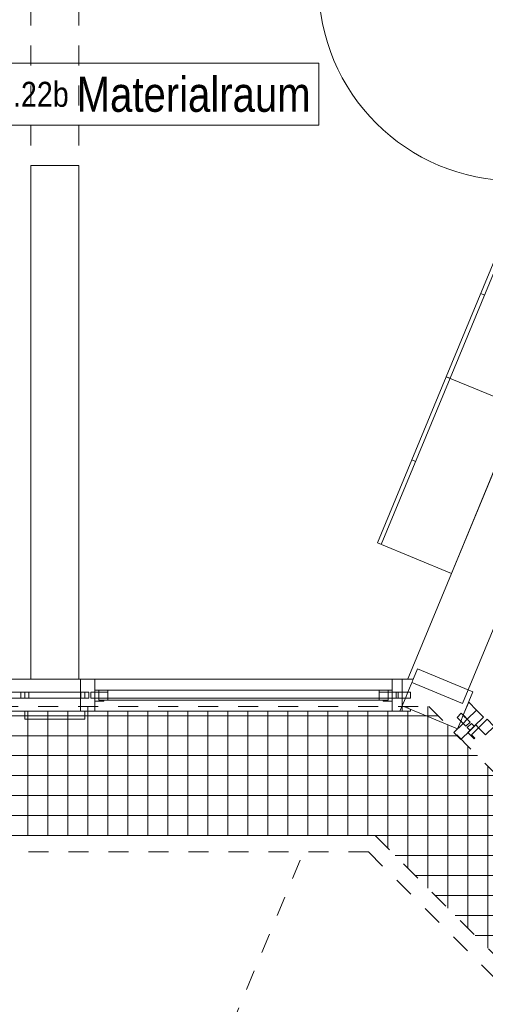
# Model space of a CAD drawing. Header units: metres. Extents: x -79 to 740, y -195 to 69.
# Tile 253 of 256: x 29.77 to 32.1, y 34.97 to 39.9. Entities that reach past the tile are written whole.
import ezdxf

# ---------------------------------------------------------------- set-up
doc = ezdxf.new("R2010")
doc.units = ezdxf.units.M
doc.header["$MEASUREMENT"] = 0
doc.linetypes.add('Strichlinie_ eng', pattern=[0.115, 0.075, -0.04])
doc.linetypes.add('Wipeout_Contour', pattern=[1, 0, -1])
for name, color, linetype in [('00 Linien_Kreise_Splines', 7, 'Continuous'), ('00 Schraffuren', 7, 'Continuous'), ('10 Fassade', 7, 'Continuous'), ('10 Wand außen', 7, 'Continuous'), ('30 Dach', 7, 'Continuous'), ('80 Raum 50stel', 7, 'Continuous'), ('Neubau_10 Wand innen GK', 7, 'Continuous'), ('Neubau_50 Möblierung', 7, 'Continuous')]:
    doc.layers.add(name, color=color, linetype=linetype)
doc.styles.add('ERSTELLTER_STIL_2', font='ARIALN.TTF')

# ---------------------------------------------------------------- blocks, each defined once
blk = doc.blocks.new('Blockrahmentür 1-Fl 27_25')
at = {"layer": 'Neubau_10 Wand innen GK', "color": 7, "linetype": 'Continuous', "lineweight": 13}
for p, q in [((0.4925, 0.01), (0.4925, 0.995)), ((-0.4925, 0.01), (-0.515, 0.01)), ((-0.515, 0.01), (-0.515, 0)), ((-0.505, 0), (-0.505, -0.0125)), ((-0.505, 0), (-0.505, -0.0125)), ((-0.4925, -0.01), (-0.4925, 0.01)), ((0.4925, -0.01), (0.4925, 0.01)), ((0.4925, 0.01), (0.515, 0.01)), ((0.505, 0), (0.505, -0.0125)), ((0.505, 0), (0.505, -0.0125)), ((0.515, 0.01), (0.515, 0)), ((-0.515, 0), (-0.505, 0)), ((-0.505, 0), (-0.505, -0.125)), ((-0.505, -0.0125), (-0.505, -0.025)), ((-0.505, -0.0125), (-0.505, -0.025)), ((-0.505, -0.025), (-0.505, -0.1)), ((-0.505, -0.025), (-0.505, -0.1)), ((-0.4675, -0.01), (-0.4925, -0.01)), ((-0.4675, -0.135), (-0.4675, -0.01)), ((0.4675, -0.135), (0.4675, -0.01)), ((0.4675, -0.01), (0.4925, -0.01)), ((0.515, 0), (0.505, 0)), ((0.505, 0), (0.505, -0.125)), ((0.505, -0.0125), (0.505, -0.025)), ((0.505, -0.0125), (0.505, -0.025)), ((0.505, -0.025), (0.505, -0.1)), ((0.505, -0.025), (0.505, -0.1)), ((-0.505, -0.125), (-0.515, -0.125)), ((-0.515, -0.125), (-0.515, -0.135)), ((-0.515, -0.135), (-0.4675, -0.135)), ((-0.505, -0.1), (-0.505, -0.1125)), ((-0.505, -0.1), (-0.505, -0.1125)), ((-0.505, -0.1125), (-0.505, -0.125)), ((-0.505, -0.1125), (-0.505, -0.125)), ((0.515, -0.135), (0.4675, -0.135)), ((0.505, -0.1), (0.505, -0.1125)), ((0.505, -0.1), (0.505, -0.1125)), ((0.505, -0.1125), (0.505, -0.125)), ((0.505, -0.1125), (0.505, -0.125)), ((0.505, -0.125), (0.515, -0.125)), ((0.515, -0.125), (0.515, -0.135))]:
    blk.add_line(p, q, dxfattribs=at)
at = {"layer": 'Neubau_10 Wand innen GK', "color": 7, "linetype": 'Continuous', "lineweight": 9}
blk.add_arc((0.4925, 0.01), 0.985, 90, 180, dxfattribs=at)
blk = doc.blocks.new('Garderobe 01 27[25]_1', base_point=(31.903, 38.1146))
at = {"layer": 'Neubau_50 Möblierung', "color": 8, "linetype": 'Continuous', "lineweight": 18}
for p, q in [((31.9215, 38.1069), (31.5775, 37.2753)), ((31.903, 38.1146), (31.9215, 38.1069)), ((31.731, 37.6987), (31.7495, 37.6911))]:
    blk.add_line(p, q, dxfattribs=at)
at = {"layer": 'Neubau_50 Möblierung', "color": 8, "linetype": 'Continuous', "lineweight": 18, "flags": 128}
blk.add_lwpolyline([(31.903, 38.1146), (31.559, 37.2829), (31.9286, 37.13), (32.2727, 37.9616)], close=True, dxfattribs=at)
blk = doc.blocks.new('Garderobe 01 27[26]_1', base_point=(32.2471, 38.9462))
at = {"layer": 'Neubau_50 Möblierung', "color": 8, "linetype": 'Continuous', "lineweight": 18}
for p, q in [((32.2656, 38.9386), (31.9215, 38.1069)), ((32.2471, 38.9462), (32.2656, 38.9386)), ((32.0751, 38.5304), (32.0936, 38.5227))]:
    blk.add_line(p, q, dxfattribs=at)
at = {"layer": 'Neubau_50 Möblierung', "color": 8, "linetype": 'Continuous', "lineweight": 18, "flags": 128}
blk.add_lwpolyline([(32.2471, 38.9462), (31.903, 38.1146), (32.2727, 37.9616), (32.6167, 38.7933)], close=True, dxfattribs=at)

msp = doc.modelspace()

# ---------------------------------------------------------------- hatches: boundary and pattern name
at = {"layer": '00 Schraffuren', "linetype": 'Continuous', "lineweight": 18, "true_color": 0x1f1f1f}
h = msp.add_hatch(dxfattribs=at)
h.set_pattern_fill('Gitter_20x20_1_0001', color=250, style=0, pattern_type=2)
h.set_pattern_definition([(0, (30.11073, 35.81871), (0, 0.1), []), (90, (30.11073, 35.81871), (-0.1, 0), [])])
h.paths.add_polyline_path([(26.7307, 35.8187), (31.5478, 35.8187), (33.3156, 34.0509), (33.7584, 34.4937), (31.8157, 36.4655), (26.4631, 36.4655)])

# ---------------------------------------------------------------- linework, layer by layer
at = {"layer": '00 Linien_Kreise_Splines', "color": 9, "linetype": 'Strichlinie_ eng', "lineweight": 13}
msp.add_line((31.5478, 35.8187), (33.3156, 34.0509), dxfattribs=at)
at = {"layer": '00 Schraffuren', "color": 7, "linetype": 'Strichlinie_ eng', "lineweight": 9}
for p, q in [((29.825, 43.1719), (29.825, 39.1719)), ((30.065, 43.1719), (30.065, 39.1719)), ((31.514, 35.7372), (26.1869, 35.7372))]:
    msp.add_line(p, q, dxfattribs=at)
at = {"layer": '10 Fassade', "color": 7, "linetype": 'Continuous', "lineweight": 13}
msp.add_line((30.095, 36.4019), (29.795, 36.4019), dxfattribs=at)
at = {"layer": '10 Wand außen', "color": 7, "linetype": 'Continuous', "lineweight": 9, "flags": 128}
for points in [[(34.7698, 43.9893), (31.7066, 36.5941)], [(31.9838, 36.4793), (33.2338, 39.4971)], [(29.825, 39.1719), (29.825, 36.6019)], [(30.065, 39.1719), (29.825, 39.1719)], [(30.065, 36.6019), (30.065, 39.1719)], [(29.825, 36.6019), (30.065, 36.6019)], [(31.7066, 36.5941), (31.9838, 36.4793)]]:
    msp.add_lwpolyline(points, dxfattribs=at)
at = {"layer": '30 Dach', "color": 9, "linetype": 'Strichlinie_ eng', "lineweight": 13}
msp.add_line((26.7307, 35.8187), (31.5478, 35.8187), dxfattribs=at)
at = {"layer": '30 Dach', "color": 7, "linetype": 'Strichlinie_ eng', "lineweight": 9}
msp.add_line((31.514, 35.7372), (34.6189, 32.6324), dxfattribs=at)
msp.add_lwpolyline([(21.9846, 25.1395), (23.2054, 28.0869), (30.292, 28.0869), (31.6686, 29.4635), (31.6686, 31.4103), (30.0624, 33.0165), (31.1893, 35.7372)], dxfattribs=at)
at = {"layer": '80 Raum 50stel', "color": 7, "linetype": 'Continuous', "lineweight": 9, "flags": 128}
msp.add_lwpolyline([(29.6317, 39.3736), (31.2662, 39.3736), (31.2662, 39.683), (29.6317, 39.683), (29.6317, 39.3736)], close=True, dxfattribs=at)

# ---------------------------------------------------------------- block references
at = {"layer": 'Neubau_10 Wand innen GK', "color": 7, "linetype": 'Continuous', "lineweight": 13, "xscale": -1, "rotation": 180}
msp.add_blockref('Blockrahmentür 1-Fl 27_25', (31.7564, 40.0897), dxfattribs=at)
at = {"layer": 'Neubau_50 Möblierung', "color": 8, "linetype": 'Continuous', "lineweight": 18}
for name, p in [('Garderobe 01 27[26]_1', (32.2471, 38.9462)), ('Garderobe 01 27[25]_1', (31.903, 38.1146))]:
    msp.add_blockref(name, p, dxfattribs=at)

# ---------------------------------------------------------------- texts
at = {"layer": '80 Raum 50stel', "color": 7, "linetype": 'Continuous', "lineweight": 9, "insert": (29.6567, 39.4377), "char_height": 0.125, "attachment_point": 7, "style": 'ERSTELLTER_STIL_2'}
msp.add_mtext('\\A1;{\\pql;\\fArial Narrow|b0|i0|c0|p0;\\W1.000000;0.22\\fArial Narrow|b0|i0|c0|p0;\\W1.000000;b\\fArial Narrow|b0|i0|c0|p0;\\W1.000000; \\fArial Narrow|b0|i0|c0|p0;\\H1.400000x;\\W1.000000;Materialraum}', dxfattribs=at)

# ---------------------------------------------------------------- next in the draw order: wipeouts: each hides what was drawn before it
at = {"color": 254, "linetype": 'Wipeout_Contour', "lineweight": 0, "ltscale": 187.558183}
msp.add_wipeout([(28.6146, 36.5369), (30.0746, 36.5369), (30.0746, 36.6019), (28.6146, 36.6019)], dxfattribs=at).dxf.layer = '10 Fassade'
at = {"color": 254, "linetype": 'Wipeout_Contour', "lineweight": 0, "ltscale": 191.652168}
msp.add_wipeout([(31.7378, 36.6019), (30.1746, 36.6019), (30.1746, 36.5369), (31.7108, 36.5369)], dxfattribs=at).dxf.layer = '10 Fassade'
at = {"color": 254, "linetype": 'Wipeout_Contour', "lineweight": 0, "ltscale": 194.051921}
msp.add_wipeout([(31.9877, 36.4215), (32.0077, 36.4013), (32.0539, 36.4471), (32.0148, 36.4865)], dxfattribs=at).dxf.layer = '10 Fassade'

# ---------------------------------------------------------------- next in the draw order: linework, layer by layer
at = {"layer": '10 Fassade', "color": 7, "linetype": 'Continuous', "lineweight": 13}
for p, q in [((31.7593, 36.6534), (32.0362, 36.5381)), ((29.795, 36.6019), (29.745, 36.6019)), ((30.095, 36.6019), (29.795, 36.6019)), ((30.1746, 36.6019), (30.0746, 36.6019)), ((32.0539, 36.4471), (32.0891, 36.4116))]:
    msp.add_line(p, q, dxfattribs=at)
at = {"layer": '10 Fassade', "color": 7, "linetype": 'Continuous', "lineweight": 13, "flags": 128}
for points in [[(28.6146, 36.6019), (30.0746, 36.6019)], [(30.1746, 36.6019), (31.7378, 36.6019)], [(32.0148, 36.4865), (32.0539, 36.4471)]]:
    msp.add_lwpolyline(points, dxfattribs=at)

# ---------------------------------------------------------------- next in the draw order: wipeouts: each hides what was drawn before it
at = {"color": 254, "linetype": 'Wipeout_Contour', "lineweight": 0, "ltscale": 187.410371}
msp.add_wipeout([(28.6146, 36.5369), (28.6146, 36.5069), (30.0746, 36.5069), (30.0746, 36.5369)], dxfattribs=at).dxf.layer = '10 Fassade'
at = {"color": 254, "linetype": 'Wipeout_Contour', "lineweight": 0, "ltscale": 191.475846}
msp.add_wipeout([(30.1746, 36.5369), (30.1746, 36.5069), (31.6983, 36.5069), (31.7108, 36.5369)], dxfattribs=at).dxf.layer = '10 Fassade'
at = {"color": 254, "linetype": 'Wipeout_Contour', "lineweight": 0, "ltscale": 193.85584}
msp.add_wipeout([(31.9877, 36.4215), (31.9752, 36.3915), (31.9865, 36.3802), (32.0077, 36.4013)], dxfattribs=at).dxf.layer = '10 Fassade'

# ---------------------------------------------------------------- next in the draw order: wipeouts: each hides what was drawn before it
at = {"color": 254, "linetype": 'Wipeout_Contour', "lineweight": 0, "ltscale": 187.261933}
msp.add_wipeout([(30.0746, 36.5069), (28.6146, 36.5069), (28.6146, 36.4419), (30.0746, 36.4419)], dxfattribs=at).dxf.layer = '10 Fassade'
at = {"color": 254, "linetype": 'Wipeout_Contour', "lineweight": 0, "ltscale": 191.311024}
msp.add_wipeout([(31.6983, 36.5069), (30.1746, 36.5069), (30.1746, 36.4419), (31.6712, 36.4419)], dxfattribs=at).dxf.layer = '10 Fassade'
at = {"color": 254, "linetype": 'Wipeout_Contour', "lineweight": 0, "ltscale": 145.394914}
msp.add_wipeout([(31.9752, 36.3915), (31.9592, 36.3532), (31.9865, 36.3802)], dxfattribs=at).dxf.layer = '10 Fassade'

# ---------------------------------------------------------------- next in the draw order: linework, layer by layer
at = {"layer": '10 Fassade', "color": 7, "linetype": 'Continuous', "lineweight": 13}
for p, q in [((29.795, 36.4419), (29.745, 36.4419)), ((29.795, 36.4419), (29.795, 36.4019)), ((30.1746, 36.4419), (30.0746, 36.4419)), ((30.095, 36.4419), (30.095, 36.4019))]:
    msp.add_line(p, q, dxfattribs=at)
at = {"layer": '10 Fassade', "color": 7, "linetype": 'Continuous', "lineweight": 13, "flags": 128}
msp.add_lwpolyline([(28.6146, 36.4419), (30.0746, 36.4419)], dxfattribs=at)

# ---------------------------------------------------------------- next in the draw order: wipeouts: each hides what was drawn before it
at = {"color": 254, "linetype": 'Wipeout_Contour', "lineweight": 0, "ltscale": 189.279503}
msp.add_wipeout([(30.0946, 36.5369), (30.0746, 36.5369), (30.0746, 36.5069), (30.0946, 36.5069)], dxfattribs=at).dxf.layer = '10 Fassade'
at = {"color": 254, "linetype": 'Wipeout_Contour', "lineweight": 0, "ltscale": 189.483111}
msp.add_wipeout([(30.1546, 36.5369), (30.1546, 36.5069), (30.1746, 36.5069), (30.1746, 36.5369)], dxfattribs=at).dxf.layer = '10 Fassade'
at = {"color": 254, "linetype": 'Wipeout_Contour', "lineweight": 0, "ltscale": 193.178825}
msp.add_wipeout([(31.7108, 36.5369), (31.6983, 36.5069), (31.7245, 36.5069), (31.7245, 36.5369)], dxfattribs=at).dxf.layer = '10 Fassade'
at = {"color": 254, "linetype": 'Wipeout_Contour', "lineweight": 0, "ltscale": 192.604527}
msp.add_wipeout([(31.6712, 36.4419), (31.7246, 36.4419), (31.7246, 36.4512), (31.6824, 36.4688)], dxfattribs=at).dxf.layer = '10 Fassade'
at = {"color": 254, "linetype": 'Wipeout_Contour', "lineweight": 0, "ltscale": 193.825091}
msp.add_wipeout([(32.0076, 36.3589), (32.0217, 36.3447), (32.043, 36.3658), (32.0289, 36.38)], dxfattribs=at).dxf.layer = '10 Fassade'
at = {"color": 254, "linetype": 'Wipeout_Contour', "lineweight": 0, "ltscale": 242.032722}
msp.add_wipeout([(31.9401, 36.3346), (31.9403, 36.3344), (31.9592, 36.3532), (31.9593, 36.3534), (31.9591, 36.3535)], dxfattribs=at).dxf.layer = '10 Fassade'

# ---------------------------------------------------------------- next in the draw order: linework, layer by layer
at = {"layer": '10 Fassade', "color": 7, "linetype": 'Continuous', "lineweight": 13}
for p, q in [((31.7593, 36.6534), (31.7108, 36.5369)), ((30.0746, 36.6019), (30.0746, 36.5369)), ((30.1746, 36.6019), (30.1746, 36.5369)), ((30.0946, 36.5369), (30.0746, 36.5369)), ((30.0746, 36.5069), (30.0746, 36.4419)), ((30.0946, 36.5069), (30.0746, 36.5069)), ((30.0946, 36.5369), (30.0946, 36.5069)), ((30.1546, 36.5369), (30.1546, 36.5069)), ((30.1746, 36.5369), (30.1546, 36.5369)), ((30.1746, 36.5069), (30.1546, 36.5069)), ((30.1746, 36.5069), (30.1746, 36.4419)), ((31.6983, 36.5069), (31.6824, 36.4688)), ((31.7245, 36.5069), (31.6983, 36.5069)), ((31.7245, 36.5369), (31.7108, 36.5369)), ((31.7245, 36.5369), (31.7245, 36.5069)), ((31.9403, 36.3344), (31.9755, 36.2989))]:
    msp.add_line(p, q, dxfattribs=at)
at = {"layer": '10 Fassade', "color": 7, "linetype": 'Continuous', "lineweight": 13, "flags": 128}
for points in [[(30.0946, 36.5069), (30.0946, 36.5369), (28.5946, 36.5369), (28.5946, 36.5069)], [(31.7245, 36.5069), (31.7245, 36.5369), (30.1546, 36.5369), (30.1546, 36.5069)], [(32.0994, 36.3232), (32.142, 36.3654), (32.1067, 36.4009), (32.0641, 36.3587)]]:
    msp.add_lwpolyline(points, close=True, dxfattribs=at)
for points in [[(30.0746, 36.5369), (28.6146, 36.5369)], [(30.0746, 36.5069), (28.6146, 36.5069)], [(30.0746, 36.5369), (30.0746, 36.5069)], [(30.1746, 36.5069), (30.1746, 36.5369)], [(31.7108, 36.5369), (30.1746, 36.5369)], [(31.6983, 36.5069), (30.1746, 36.5069)], [(31.7108, 36.5369), (31.6983, 36.5069)], [(31.6712, 36.4419), (31.6824, 36.4688)], [(30.1746, 36.4419), (31.6712, 36.4419)], [(31.6712, 36.4419), (31.7246, 36.4419)], [(31.7246, 36.4419), (31.7246, 36.4512)], [(31.9401, 36.3346), (31.9591, 36.3535)], [(31.9401, 36.3346), (31.9403, 36.3344)], [(31.9593, 36.3534), (31.9592, 36.3532)]]:
    msp.add_lwpolyline(points, dxfattribs=at)

# ---------------------------------------------------------------- next in the draw order: wipeouts: each hides what was drawn before it
at = {"color": 254, "linetype": 'Wipeout_Contour', "lineweight": 0, "ltscale": 193.825211}
msp.add_wipeout([(31.9567, 36.4102), (31.9752, 36.3915), (31.9877, 36.4215), (31.978, 36.4313)], dxfattribs=at).dxf.layer = '10 Fassade'

# ---------------------------------------------------------------- next in the draw order: linework, layer by layer
at = {"layer": '10 Fassade', "color": 7, "linetype": 'Continuous', "lineweight": 13}
msp.add_line((31.6824, 36.4688), (31.9593, 36.3534), dxfattribs=at)

# ---------------------------------------------------------------- next in the draw order: wipeouts: each hides what was drawn before it
at = {"color": 254, "linetype": 'Wipeout_Contour', "lineweight": 0, "ltscale": 191.48357}
msp.add_wipeout([(30.145, 36.5369), (31.6324, 36.5369), (31.6324, 36.6019), (30.145, 36.6019)], dxfattribs=at).dxf.layer = '10 Fassade'
at = {"color": 254, "linetype": 'Wipeout_Contour', "lineweight": 0, "ltscale": 193.924775}
msp.add_wipeout([(31.6824, 36.5369), (31.7108, 36.5369), (31.7378, 36.6019), (31.6824, 36.6019)], dxfattribs=at).dxf.layer = '10 Fassade'
at = {"color": 254, "linetype": 'Wipeout_Contour', "lineweight": 0, "ltscale": 188.544832}
msp.add_wipeout([(29.775, 36.5369), (29.775, 36.5069), (29.815, 36.5069), (29.815, 36.5369)], dxfattribs=at).dxf.layer = '10 Fassade'
at = {"color": 254, "linetype": 'Wipeout_Contour', "lineweight": 0, "ltscale": 193.833206}
msp.add_wipeout([(31.9865, 36.3802), (32.0005, 36.366), (32.0218, 36.3871), (32.0077, 36.4013)], dxfattribs=at).dxf.layer = '10 Fassade'

# ---------------------------------------------------------------- next in the draw order: linework, layer by layer
at = {"layer": '10 Fassade', "color": 7, "linetype": 'Continuous', "lineweight": 13}
for p, q in [((31.7593, 36.6534), (32.0362, 36.5381)), ((30.145, 36.6019), (30.095, 36.6019)), ((31.6824, 36.6019), (31.6324, 36.6019)), ((29.775, 36.5369), (29.775, 36.5069)), ((29.795, 36.5369), (29.775, 36.5369)), ((29.795, 36.5069), (29.775, 36.5069)), ((29.815, 36.5369), (29.795, 36.5369)), ((29.815, 36.5069), (29.795, 36.5069)), ((29.815, 36.5369), (29.815, 36.5069)), ((32.0362, 36.5381), (31.9877, 36.4215)), ((31.978, 36.4313), (31.9567, 36.4102)), ((31.9567, 36.4102), (31.9752, 36.3915)), ((31.978, 36.4313), (31.9877, 36.4215)), ((32.0539, 36.4471), (32.0077, 36.4013)), ((32.0891, 36.4116), (32.043, 36.3658)), ((31.9865, 36.3802), (31.9403, 36.3344)), ((31.9752, 36.3915), (31.9593, 36.3534)), ((31.9865, 36.3802), (32.0005, 36.366)), ((32.0218, 36.3871), (32.0005, 36.366)), ((32.0289, 36.38), (32.0076, 36.3589)), ((32.0076, 36.3589), (32.0217, 36.3447)), ((32.0077, 36.4013), (32.0218, 36.3871)), ((32.0289, 36.38), (32.043, 36.3658)), ((32.0217, 36.3447), (31.9755, 36.2989))]:
    msp.add_line(p, q, dxfattribs=at)
at = {"layer": '10 Fassade', "color": 7, "linetype": 'Continuous', "lineweight": 13, "flags": 128}
for points in [[(30.145, 36.6019), (31.6324, 36.6019)], [(31.6824, 36.6019), (31.7378, 36.6019)], [(29.795, 36.5369), (29.795, 36.5069)], [(31.9752, 36.3915), (31.9877, 36.4215)], [(32.0077, 36.4013), (31.9877, 36.4215)], [(31.9865, 36.3802), (31.9752, 36.3915)], [(32.0077, 36.4013), (31.9865, 36.3802)], [(32.043, 36.3658), (32.0217, 36.3447)]]:
    msp.add_lwpolyline(points, dxfattribs=at)
for points in [[(29.815, 36.5069), (29.815, 36.5369), (29.775, 36.5369), (29.775, 36.5069)], [(32.0005, 36.366), (32.0218, 36.3871), (31.978, 36.4313), (31.9567, 36.4102)], [(32.0501, 36.3729), (32.0641, 36.3587), (32.0286, 36.3235), (32.0463, 36.3057), (32.0427, 36.3022), (32.011, 36.3341)]]:
    msp.add_lwpolyline(points, close=True, dxfattribs=at)

# ---------------------------------------------------------------- next in the draw order: wipeouts: each hides what was drawn before it
at = {"color": 254, "linetype": 'Wipeout_Contour', "lineweight": 0, "ltscale": 191.338794}
msp.add_wipeout([(30.145, 36.5369), (30.145, 36.5069), (31.6324, 36.5069), (31.6324, 36.5369)], dxfattribs=at).dxf.layer = '10 Fassade'
at = {"color": 254, "linetype": 'Wipeout_Contour', "lineweight": 0, "ltscale": 193.724375}
msp.add_wipeout([(31.6824, 36.5369), (31.6824, 36.5069), (31.6983, 36.5069), (31.7108, 36.5369)], dxfattribs=at).dxf.layer = '10 Fassade'

# ---------------------------------------------------------------- next in the draw order: wipeouts: each hides what was drawn before it
at = {"color": 254, "linetype": 'Wipeout_Contour', "lineweight": 0, "ltscale": 191.193403}
msp.add_wipeout([(31.6324, 36.5069), (30.145, 36.5069), (30.145, 36.4419), (31.6324, 36.4419)], dxfattribs=at).dxf.layer = '10 Fassade'
at = {"color": 254, "linetype": 'Wipeout_Contour', "lineweight": 0, "ltscale": 145.709898}
msp.add_wipeout([(31.6824, 36.5069), (31.6824, 36.4688), (31.6983, 36.5069)], dxfattribs=at).dxf.layer = '10 Fassade'
at = {"color": 254, "linetype": 'Wipeout_Contour', "lineweight": 0, "ltscale": 194.051921}
msp.add_wipeout([(31.9877, 36.4215), (32.0077, 36.4013), (32.0539, 36.4471), (32.0148, 36.4865)], dxfattribs=at).dxf.layer = '10 Fassade'

# ---------------------------------------------------------------- next in the draw order: linework, layer by layer
at = {"layer": '00 Linien_Kreise_Splines', "color": 9, "linetype": 'Strichlinie_ eng', "lineweight": 13}
msp.add_line((26.4631, 36.4655), (31.8157, 36.4655), dxfattribs=at)
at = {"layer": '10 Fassade', "color": 7, "linetype": 'Continuous', "lineweight": 13}
for p, q in [((30.145, 36.4419), (30.095, 36.4419)), ((31.6824, 36.4419), (31.6324, 36.4419)), ((32.0539, 36.4471), (32.0891, 36.4116))]:
    msp.add_line(p, q, dxfattribs=at)
at = {"layer": '10 Fassade', "color": 7, "linetype": 'Continuous', "lineweight": 13, "flags": 128}
for points in [[(32.0148, 36.4865), (32.0539, 36.4471)], [(30.145, 36.4419), (31.6324, 36.4419)]]:
    msp.add_lwpolyline(points, dxfattribs=at)

# ---------------------------------------------------------------- next in the draw order: wipeouts: each hides what was drawn before it
at = {"color": 254, "linetype": 'Wipeout_Contour', "lineweight": 0, "ltscale": 189.416939}
msp.add_wipeout([(30.145, 36.5369), (30.125, 36.5369), (30.125, 36.5129), (30.145, 36.5129)], dxfattribs=at).dxf.layer = '10 Fassade'
at = {"color": 254, "linetype": 'Wipeout_Contour', "lineweight": 0, "ltscale": 193.310074}
msp.add_wipeout([(31.6324, 36.5369), (31.6324, 36.5129), (31.6524, 36.5129), (31.6524, 36.5369)], dxfattribs=at).dxf.layer = '10 Fassade'
at = {"color": 254, "linetype": 'Wipeout_Contour', "lineweight": 0, "ltscale": 193.85584}
msp.add_wipeout([(31.9877, 36.4215), (31.9752, 36.3915), (31.9865, 36.3802), (32.0077, 36.4013)], dxfattribs=at).dxf.layer = '10 Fassade'

# ---------------------------------------------------------------- next in the draw order: wipeouts: each hides what was drawn before it
at = {"color": 254, "linetype": 'Wipeout_Contour', "lineweight": 0, "ltscale": 189.370849}
msp.add_wipeout([(30.125, 36.5069), (30.145, 36.5069), (30.145, 36.5129), (30.125, 36.5129)], dxfattribs=at).dxf.layer = '10 Fassade'
at = {"color": 254, "linetype": 'Wipeout_Contour', "lineweight": 0, "ltscale": 193.264914}
msp.add_wipeout([(31.6324, 36.5069), (31.6524, 36.5069), (31.6524, 36.5129), (31.6324, 36.5129)], dxfattribs=at).dxf.layer = '10 Fassade'
at = {"color": 254, "linetype": 'Wipeout_Contour', "lineweight": 0, "ltscale": 145.394914}
msp.add_wipeout([(31.9752, 36.3915), (31.9592, 36.3532), (31.9865, 36.3802)], dxfattribs=at).dxf.layer = '10 Fassade'

# ---------------------------------------------------------------- next in the draw order: linework, layer by layer
at = {"layer": '10 Fassade', "color": 7, "linetype": 'Continuous', "lineweight": 13}
for p, q in [((30.145, 36.6019), (30.145, 36.5369)), ((31.6324, 36.6019), (31.6324, 36.5369)), ((30.145, 36.5069), (30.145, 36.4419)), ((31.6324, 36.5069), (31.6324, 36.4419))]:
    msp.add_line(p, q, dxfattribs=at)
at = {"layer": '10 Fassade', "color": 7, "linetype": 'Continuous', "lineweight": 13, "flags": 128}
for points in [[(30.145, 36.5069), (30.145, 36.5369)], [(31.6324, 36.5369), (30.145, 36.5369)], [(31.6324, 36.5069), (30.145, 36.5069)], [(31.6324, 36.5369), (31.6324, 36.5069)]]:
    msp.add_lwpolyline(points, dxfattribs=at)

# ---------------------------------------------------------------- next in the draw order: wipeouts: each hides what was drawn before it
at = {"color": 254, "linetype": 'Wipeout_Contour', "lineweight": 0, "ltscale": 189.305639}
msp.add_wipeout([(30.075, 36.5369), (30.075, 36.5069), (30.115, 36.5069), (30.115, 36.5369)], dxfattribs=at).dxf.layer = '10 Fassade'
at = {"color": 254, "linetype": 'Wipeout_Contour', "lineweight": 0, "ltscale": 193.37954}
msp.add_wipeout([(31.6624, 36.5369), (31.6624, 36.5069), (31.6824, 36.5069), (31.6824, 36.5369)], dxfattribs=at).dxf.layer = '10 Fassade'
at = {"color": 254, "linetype": 'Wipeout_Contour', "lineweight": 0, "ltscale": 193.825091}
msp.add_wipeout([(32.0076, 36.3589), (32.0217, 36.3447), (32.043, 36.3658), (32.0289, 36.38)], dxfattribs=at).dxf.layer = '10 Fassade'
at = {"color": 254, "linetype": 'Wipeout_Contour', "lineweight": 0, "ltscale": 242.032721}
msp.add_wipeout([(31.9591, 36.3535), (31.9401, 36.3346), (31.9403, 36.3344), (31.9592, 36.3532), (31.9593, 36.3534)], dxfattribs=at).dxf.layer = '10 Fassade'

# ---------------------------------------------------------------- next in the draw order: linework, layer by layer
at = {"layer": '10 Fassade', "color": 7, "linetype": 'Continuous', "lineweight": 13}
for p, q in [((30.075, 36.5369), (30.075, 36.5069)), ((30.095, 36.5369), (30.075, 36.5369)), ((30.095, 36.5069), (30.075, 36.5069)), ((30.115, 36.5369), (30.095, 36.5369)), ((30.115, 36.5069), (30.095, 36.5069)), ((30.115, 36.5369), (30.115, 36.5069)), ((30.125, 36.5369), (30.125, 36.5069)), ((30.145, 36.5369), (30.125, 36.5369)), ((30.145, 36.5069), (30.125, 36.5069)), ((31.6524, 36.5369), (31.6324, 36.5369)), ((31.6524, 36.5069), (31.6324, 36.5069)), ((31.6524, 36.5369), (31.6524, 36.5069)), ((31.6624, 36.5369), (31.6624, 36.5069)), ((31.9403, 36.3344), (31.9755, 36.2989))]:
    msp.add_line(p, q, dxfattribs=at)
at = {"layer": '10 Fassade', "color": 7, "linetype": 'Continuous', "lineweight": 13, "flags": 128}
for points in [[(30.115, 36.5069), (30.115, 36.5369), (30.075, 36.5369), (30.075, 36.5069)], [(32.0994, 36.3232), (32.142, 36.3654), (32.1067, 36.4009), (32.0641, 36.3587)]]:
    msp.add_lwpolyline(points, close=True, dxfattribs=at)
for points in [[(30.095, 36.5069), (30.095, 36.5369)], [(31.9401, 36.3346), (31.9591, 36.3535)], [(31.9401, 36.3346), (31.9403, 36.3344)], [(31.9593, 36.3534), (31.9592, 36.3532)]]:
    msp.add_lwpolyline(points, dxfattribs=at)

# ---------------------------------------------------------------- next in the draw order: wipeouts: each hides what was drawn before it
at = {"color": 254, "linetype": 'Wipeout_Contour', "lineweight": 0, "ltscale": 191.33768}
msp.add_wipeout([(31.5674, 36.4969), (31.5674, 36.5469), (30.21, 36.5469), (30.21, 36.4969)], dxfattribs=at).dxf.layer = '10 Fassade'
at = {"color": 254, "linetype": 'Wipeout_Contour', "lineweight": 0, "ltscale": 193.178824}
msp.add_wipeout([(31.7108, 36.5369), (31.6983, 36.5069), (31.7245, 36.5069), (31.7245, 36.5369)], dxfattribs=at).dxf.layer = '10 Fassade'
at = {"color": 254, "linetype": 'Wipeout_Contour', "lineweight": 0, "ltscale": 193.825211}
msp.add_wipeout([(31.9567, 36.4102), (31.9752, 36.3915), (31.9877, 36.4215), (31.978, 36.4313)], dxfattribs=at).dxf.layer = '10 Fassade'

# ---------------------------------------------------------------- next in the draw order: linework, layer by layer
at = {"layer": '10 Fassade', "color": 7, "linetype": 'Continuous', "lineweight": 13}
for p, q in [((31.7593, 36.6534), (31.7108, 36.5369)), ((31.6824, 36.6019), (31.6824, 36.5369)), ((31.5674, 36.5469), (30.21, 36.5469)), ((31.5674, 36.5069), (30.21, 36.5069)), ((31.6824, 36.5369), (31.6624, 36.5369)), ((31.6824, 36.5069), (31.6624, 36.5069)), ((31.6824, 36.5069), (31.6824, 36.4419)), ((31.6983, 36.5069), (31.6824, 36.4688)), ((31.7245, 36.5069), (31.6983, 36.5069)), ((31.7245, 36.5369), (31.7108, 36.5369)), ((31.7245, 36.5369), (31.7245, 36.5069)), ((31.5674, 36.4969), (30.21, 36.4969)), ((31.6824, 36.4688), (31.9593, 36.3534))]:
    msp.add_line(p, q, dxfattribs=at)
at = {"layer": '10 Fassade', "color": 7, "linetype": 'Continuous', "lineweight": 13, "flags": 128}
for points in [[(30.145, 36.4919), (30.19, 36.4919), (30.19, 36.4969), (30.165, 36.4969), (30.165, 36.5469), (30.145, 36.5469)], [(30.21, 36.4969), (30.165, 36.4969), (30.165, 36.5469), (30.21, 36.5469)], [(31.5674, 36.4969), (30.21, 36.4969), (30.21, 36.5469), (31.5674, 36.5469)], [(31.6124, 36.4969), (31.5674, 36.4969), (31.5674, 36.5469), (31.6124, 36.5469)], [(31.6324, 36.5469), (31.6124, 36.5469), (31.6124, 36.4969), (31.5874, 36.4969), (31.5874, 36.4919), (31.6324, 36.4919)], [(31.7245, 36.5069), (31.7245, 36.5369), (31.6624, 36.5369), (31.6624, 36.5069)]]:
    msp.add_lwpolyline(points, close=True, dxfattribs=at)
for points in [[(31.6824, 36.5069), (31.6824, 36.5369)], [(31.7108, 36.5369), (31.6824, 36.5369)], [(31.6983, 36.5069), (31.6824, 36.5069)], [(31.7108, 36.5369), (31.6983, 36.5069)]]:
    msp.add_lwpolyline(points, dxfattribs=at)

# ---------------------------------------------------------------- next in the draw order: wipeouts: each hides what was drawn before it
at = {"color": 254, "linetype": 'Wipeout_Contour', "lineweight": 0, "ltscale": 193.833206}
msp.add_wipeout([(31.9865, 36.3802), (32.0005, 36.366), (32.0218, 36.3871), (32.0077, 36.4013)], dxfattribs=at).dxf.layer = '10 Fassade'

# ---------------------------------------------------------------- next in the draw order: linework, layer by layer
at = {"layer": '00 Linien_Kreise_Splines', "color": 9, "linetype": 'Strichlinie_ eng', "lineweight": 13}
msp.add_line((31.8157, 36.4655), (33.7584, 34.4937), dxfattribs=at)
at = {"layer": '10 Fassade', "color": 7, "linetype": 'Continuous', "lineweight": 13}
for p, q in [((32.0362, 36.5381), (31.9877, 36.4215)), ((31.978, 36.4313), (31.9567, 36.4102)), ((31.9567, 36.4102), (31.9752, 36.3915)), ((31.978, 36.4313), (31.9877, 36.4215)), ((32.0539, 36.4471), (32.0077, 36.4013)), ((32.0891, 36.4116), (32.043, 36.3658)), ((31.9865, 36.3802), (31.9403, 36.3344)), ((31.9752, 36.3915), (31.9593, 36.3534)), ((31.9865, 36.3802), (32.0005, 36.366)), ((32.0218, 36.3871), (32.0005, 36.366)), ((32.0289, 36.38), (32.0076, 36.3589)), ((32.0076, 36.3589), (32.0217, 36.3447)), ((32.0077, 36.4013), (32.0218, 36.3871)), ((32.0289, 36.38), (32.043, 36.3658)), ((32.0217, 36.3447), (31.9755, 36.2989))]:
    msp.add_line(p, q, dxfattribs=at)
at = {"layer": '10 Fassade', "color": 7, "linetype": 'Continuous', "lineweight": 13, "flags": 128}
for points in [[(32.0005, 36.366), (32.0218, 36.3871), (31.978, 36.4313), (31.9567, 36.4102)], [(32.0501, 36.3729), (32.0641, 36.3587), (32.0286, 36.3235), (32.0463, 36.3057), (32.0427, 36.3022), (32.011, 36.3341)]]:
    msp.add_lwpolyline(points, close=True, dxfattribs=at)
for points in [[(31.9752, 36.3915), (31.9877, 36.4215)], [(32.0077, 36.4013), (31.9877, 36.4215)], [(31.9865, 36.3802), (31.9752, 36.3915)], [(32.0077, 36.4013), (31.9865, 36.3802)], [(32.043, 36.3658), (32.0217, 36.3447)]]:
    msp.add_lwpolyline(points, dxfattribs=at)

doc.saveas('drawing.dxf')
